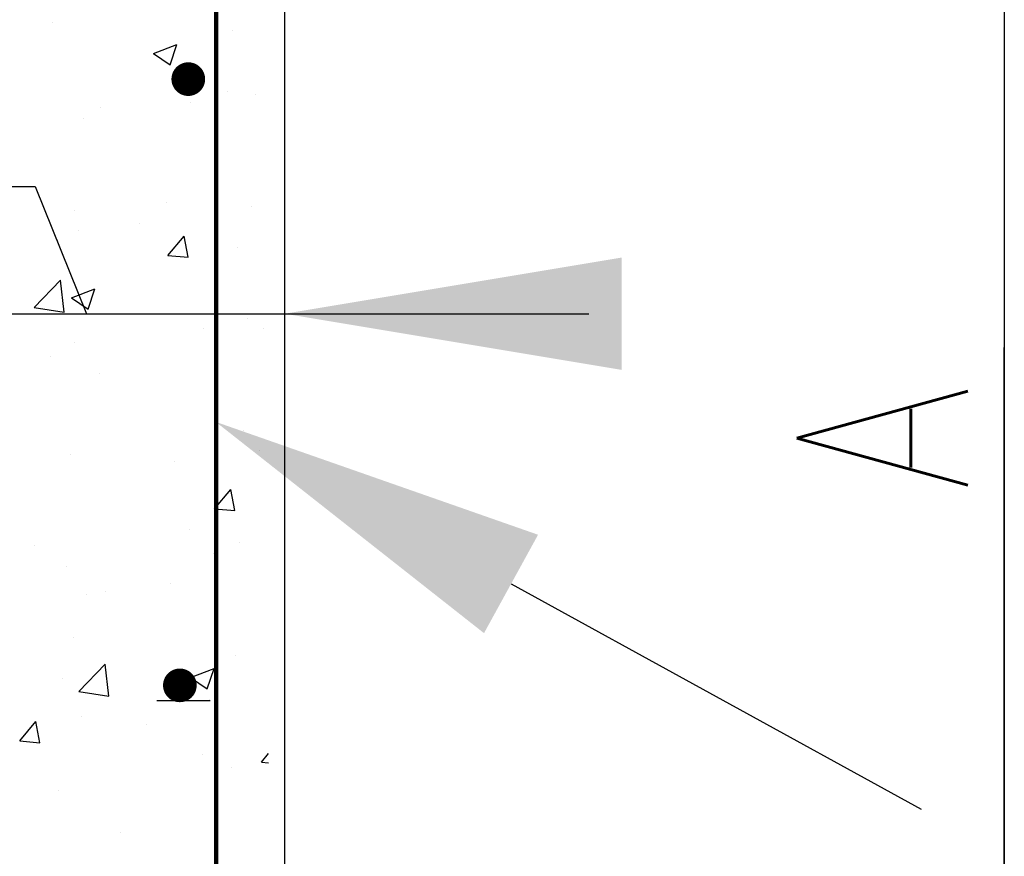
# Model space of a CAD drawing. Extents: x 0 to 7.6, y 0 to 9.85.
# Tile 24 of 39: x 2.23 to 2.8, y 5.27 to 5.76. Entities that reach past the tile are written whole.
import ezdxf

# ---------------------------------------------------------------- set-up
doc = ezdxf.new("R2010")
doc.units = 0
doc.header["$MEASUREMENT"] = 0
doc.layers.get('0').update_dxf_attribs({"color": 2, "linetype": 'CONTINUOUS'})
doc.layers.add('E-DETL', color=2, linetype='CONTINUOUS')
doc.layers.add('E-DETL-TEXT', color=3, linetype='CONTINUOUS')
doc.styles.add('ROMANS', font='ROMANS.SHX', dxfattribs={"width": 0.8})

# ---------------------------------------------------------------- blocks, each defined once
blk = doc.blocks.new('*X21')
at = {"color": 0}
for p, q in [((17.04, 131.321), (17.04, 131.321)), ((19.709, 131.209), (19.709, 131.209)), ((18.539, 130.866), (18.889, 131)), ((18.788, 130.698), (18.889, 131)), ((18.539, 130.866), (18.787, 130.698)), ((19.646, 130.308), (19.646, 130.308)), ((20.061, 130.258), (20.061, 130.258)), ((19.091, 130.133), (19.091, 130.133)), ((17.752, 130.058), (17.752, 130.058)), ((17.494, 129.906), (17.494, 129.906)), ((18.736, 128.654), (18.736, 128.654)), ((17.374, 128.534), (17.374, 128.534)), ((20, 128.594), (20, 128.594)), ((18.331, 128.336), (18.331, 128.336)), ((17.433, 128.242), (17.433, 128.242)), ((17.121, 128.095), (17.121, 128.095)), ((18.754, 127.868), (18.995, 128.156)), ((19.053, 127.842), (18.995, 128.156)), ((19.79, 127.982), (19.79, 127.982)), ((18.754, 127.868), (19.053, 127.842)), ((16.771, 127.093), (17.16, 127.499)), ((17.215, 127.024), (17.16, 127.499)), ((17.322, 127.24), (17.672, 127.374)), ((17.571, 127.072), (17.672, 127.374)), ((17.322, 127.24), (17.571, 127.072)), ((16.771, 127.093), (17.215, 127.024)), ((19.939, 126.929), (19.939, 126.929)), ((19.283, 126.785), (19.283, 126.785)), ((20.173, 126.779), (20.173, 126.779)), ((17.372, 126.577), (17.372, 126.577)), ((17.015, 126.364), (17.015, 126.364)), ((17.741, 126.112), (17.741, 126.112)), ((19.878, 125.265), (19.878, 125.265)), ((20.109, 124.972), (20.109, 124.972)), ((17.311, 124.913), (17.311, 124.913)), ((18.858, 124.807), (18.858, 124.807)), ((19.448, 124.108), (19.689, 124.395)), ((19.747, 124.081), (19.689, 124.395)), ((19.448, 124.108), (19.747, 124.081)), ((19.077, 123.801), (19.077, 123.801)), ((16.767, 123.557), (16.767, 123.557)), ((19.818, 123.6), (19.818, 123.6)), ((19.436, 123.444), (19.436, 123.444)), ((17.25, 123.248), (17.25, 123.248)), ((18.794, 123), (18.794, 123)), ((17.542, 122.835), (17.542, 122.835)), ((17.821, 122.885), (17.821, 122.885)), ((17.359, 122.203), (17.359, 122.203)), ((19.757, 121.936), (19.757, 121.936)), ((17.434, 121.395), (17.823, 121.8)), ((17.878, 121.326), (17.823, 121.8)), ((19.09, 121.601), (19.44, 121.735)), ((19.339, 121.433), (19.44, 121.735)), ((19.09, 121.601), (19.339, 121.433)), ((17.19, 121.584), (17.19, 121.584)), ((17.434, 121.395), (17.878, 121.326)), ((19.372, 121.277), (19.372, 121.277)), ((17.479, 121.028), (17.479, 121.028)), ((16.555, 120.66), (16.796, 120.948)), ((16.854, 120.634), (16.796, 120.948)), ((18.441, 120.903), (18.441, 120.903)), ((16.555, 120.66), (16.854, 120.634)), ((19.268, 120.453), (19.268, 120.453)), ((20.142, 120.347), (20.247, 120.473)), ((20.142, 120.347), (20.247, 120.337)), ((19.696, 120.271), (19.696, 120.271)), ((17.129, 119.919), (17.129, 119.919)), ((18.057, 119.305), (18.057, 119.305))]:
    blk.add_line(p, q, dxfattribs=at)

msp = doc.modelspace()

# ---------------------------------------------------------------- linework, layer by layer
at = {"layer": 'E-DETL'}
for p, q in [((2.38387, 4.90411), (2.38387, 6.1541)), ((2.34036, 5.35723), (2.30911, 5.35723))]:
    msp.add_line(p, q, dxfattribs=at)
at = {"layer": 'E-DETL', "const_width": 0.00246}
msp.add_lwpolyline([(2.34387, 4.74449), (2.34387, 6.08272)], dxfattribs=at)
at = {"layer": 'E-DETL', "const_width": 0.00984}
for points in [[(2.3226, 5.72066, 1), (2.33244, 5.72066, 1)], [(2.31768, 5.36633, 1), (2.32752, 5.36633, 1)]]:
    msp.add_lwpolyline(points, format="xyb", close=True, dxfattribs=at)
at = {"layer": 'E-DETL-TEXT'}
for p, q in [((2.80436, 6.1541), (2.80436, 4.90411)), ((2.80436, 5.92284), (2.80436, 5.35564)), ((2.01132, 5.65786), (2.23799, 5.65786)), ((2.23799, 5.65786), (2.26804, 5.58354)), ((2.14387, 5.58354), (2.38387, 5.58354)), ((2.38387, 5.58354), (2.56162, 5.58354)), ((2.80436, 5.11834), (2.80436, 5.56379)), ((2.51612, 5.4256), (2.75584, 5.294))]:
    msp.add_line(p, q, dxfattribs=at)
for points in [[(2.58072, 5.55073), (2.58072, 5.61635), (2.38387, 5.58354)], [(2.50033, 5.39684), (2.53191, 5.45436), (2.34356, 5.52033)]]:
    msp.add_solid(points, dxfattribs=at)

# ---------------------------------------------------------------- block references
at = {"layer": 'E-DETL', "xscale": 0.03937, "yscale": 0.03937, "zscale": 0.03937}
msp.add_blockref('*X21', (1.57726, 0.58345), dxfattribs=at)

# ---------------------------------------------------------------- texts
at = {"layer": 'E-DETL-TEXT', "style": 'ROMANS', "width": 0.8}
msp.add_text('A', height=0.1, rotation=90.00006, dxfattribs=at).set_placement((2.78313, 5.47997))

doc.saveas('drawing.dxf')
